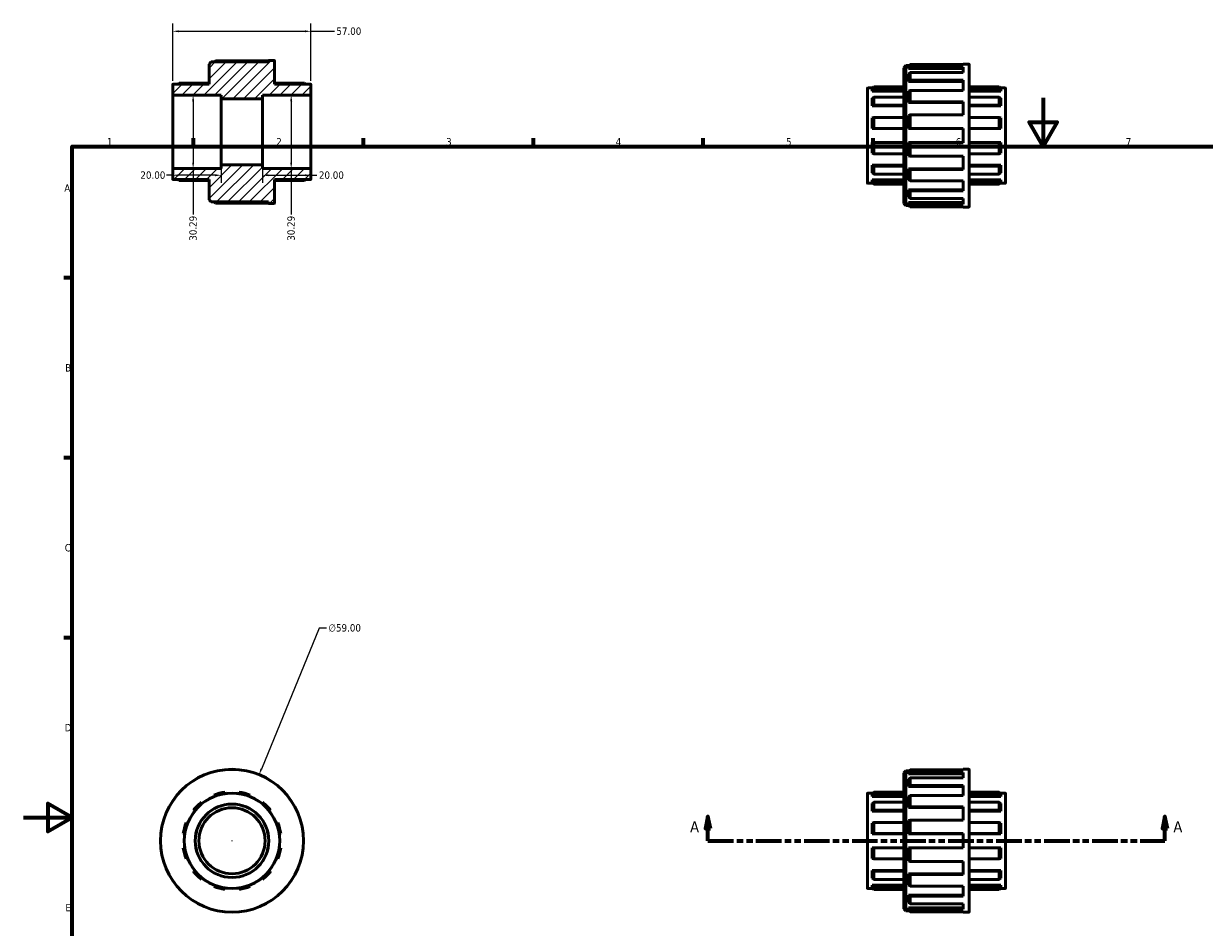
# Model space of a CAD drawing. Header units: millimetres. Extents: x 0 to 902, y 0 to 718.
# Tile 2 of 4: x 0 to 487, y 252 to 625. Entities that reach past the tile are written whole.
import ezdxf

# ---------------------------------------------------------------- set-up
doc = ezdxf.new("R2010")
doc.units = ezdxf.units.MM
doc.linetypes.add('DOUBLE_DASH_CHAIN', pattern=[1.2403, 0.6614, -0.0827, 0.1654, -0.0827, 0.1654, -0.0827])
for name, color, linetype, lineweight in [('Border (ANSI)', 7, 'Continuous', 70), ('Dimension (ANSI)', 7, 'Continuous', 25), ('Hatch (ANSI)', 7, 'Continuous', 18), ('Section Line (ANSI)', 7, 'DOUBLE_DASH_CHAIN', 70), ('Visible (ANSI)', 7, 'Continuous', 50), ('Visible Narrow (ANSI)', 7, 'Continuous', 35)]:
    doc.layers.add(name, color=color, linetype=linetype, lineweight=lineweight)
doc.styles.add('Label Text (ANSI)', font='tahoma.ttf')
doc.styles.add('Note Text (ANSI)', font='tahoma.ttf')
doc.dimstyles.new('Default - mm (ANSI)', dxfattribs={"dimtxt": 3.048, "dimasz": 2.5, "dimexe": 3.175, "dimexo": 1.6002, "dimgap": 0.8, "dimtad": 0, "dimtoh": 1, "dimrnd": 1e-08, "dimzin": 4, "dimdsep": 46, "dimtxsty": 'Note Text (ANSI)', "dimcen": 0.09, "dimdle": 10, "dimclrd": 256, "dimclre": 256, "dimclrt": 256, "dimadec": 1, "dimazin": 1, "dimtfac": 1, "dimtofl": 0, "dimtmove": 0, "dimatfit": 3, "dimfxl": 1, "dimtolj": 1, "dimtzin": 4, "dimlwd": -1, "dimlwe": -1, "dimarcsym": 0})

# ---------------------------------------------------------------- blocks, each defined once
blk = doc.blocks.new('Borders Default Border')
at = {"layer": 'Border (ANSI)'}
for p, q in [((70.08, 574), (70.08, 577.45)), ((140.17, 574), (140.17, 577.45)), ((210.25, 574), (210.25, 577.45)), ((280.33, 574), (280.33, 577.45)), ((350.42, 574), (350.42, 577.45)), ((20, 519.75), (16.55, 519.75)), ((20, 445.5), (16.55, 445.5)), ((20, 371.25), (16.55, 371.25))]:
    blk.add_line(p, q, dxfattribs=at)
at = {"layer": 'Border (ANSI)', "flags": 128}
for points in [[(420.5, 594), (420.5, 574), (414.73, 584), (426.27, 584), (420.5, 574)], [(20, 20), (20, 574), (821, 574), (821, 20), (20, 20)], [(0, 297), (20, 297), (10, 302.77), (10, 291.23), (20, 297)]]:
    blk.add_lwpolyline(points, dxfattribs=at)
at = {"layer": 'Border (ANSI)', "char_height": 3.05, "attachment_point": 7, "style": 'Note Text (ANSI)'}
for s, insert in [('1', (34.35, 574.4)), ('2', (104.2, 574.4)), ('3', (174.26, 574.34)), ('4', (244.23, 574.4)), ('5', (314.48, 574.34)), ('6', (384.49, 574.34)), ('7', (454.6, 574.4)), ('A', (16.78, 555.35)), ('B', (17.15, 481.1)), ('C', (16.95, 406.8)), ('D', (16.96, 332.6)), ('E', (17.21, 258.35))]:
    blk.add_mtext(s, dxfattribs=dict(at, insert=insert))
blk = doc.blocks.new('2dTransSection0')
at = {"layer": 'Section Line (ANSI)', "linetype": 'Continuous'}
for p, q in [((282.28, 297.43), (281.28, 292.43)), ((282.28, 292.43), (282.28, 297.43)), ((283.28, 292.43), (282.28, 297.43)), ((470.78, 297.43), (469.78, 292.43)), ((470.78, 292.43), (470.78, 297.43)), ((471.78, 292.43), (470.78, 297.43)), ((281.28, 292.43), (283.28, 292.43)), ((282.28, 287.43), (282.28, 292.43)), ((469.78, 292.43), (471.78, 292.43)), ((470.78, 287.43), (470.78, 292.43)), ((282.28, 287.43), (292.49, 287.43)), ((460.57, 287.43), (470.78, 287.43))]:
    blk.add_line(p, q, dxfattribs=at)
at = {"layer": 'Section Line (ANSI)', "linetype": 'DOUBLE_DASH_CHAIN', "ltscale": 15.972039}
blk.add_line((282.28, 287.43), (470.78, 287.43), dxfattribs=at)
at = {"layer": 'Section Line (ANSI)', "linetype": 'Continuous', "flags": 128}
for points in [[(283.28, 292.43), (282.28, 297.43), (281.28, 292.43), (283.28, 292.43)], [(471.78, 292.43), (470.78, 297.43), (469.78, 292.43), (471.78, 292.43)]]:
    blk.add_lwpolyline(points, dxfattribs=at)
at = {"layer": 'Section Line (ANSI)'}
for points in [[(283.28, 292.43), (282.28, 297.43), (281.28, 292.43), (283.28, 292.43)], [(471.78, 292.43), (470.78, 297.43), (469.78, 292.43), (471.78, 292.43)]]:
    blk.add_solid(points, dxfattribs=at)
at = {"layer": 'Section Line (ANSI)', "char_height": 4.57, "attachment_point": 7, "style": 'Label Text (ANSI)'}
for insert in [(274.92, 290.93), (474.25, 290.93)]:
    blk.add_mtext('A', dxfattribs=dict(at, insert=insert))
blk = doc.blocks.new('*D7')
at = {"layer": 'Defpoints', "color": 0, "transparency": 16777216}
for p in [(69.93, 595.15), (69.93, 564.85), (69.93, 564.85)]:
    blk.add_point(p, dxfattribs=at)
at = {"layer": 'Dimension (ANSI)', "transparency": 16777216}
for p, q in [((69.93, 592.65), (69.93, 567.35)), ((69.93, 564.85), (69.93, 545.93))]:
    blk.add_line(p, q, dxfattribs=at)
for points in [[(69.51, 592.65), (70.34, 592.65), (69.93, 595.15)], [(69.51, 567.35), (70.34, 567.35), (69.93, 564.85)]]:
    blk.add_solid(points, dxfattribs=at)
at = {"layer": 'Dimension (ANSI)', "transparency": 16777216, "insert": (68.34, 535.08), "char_height": 3.048, "attachment_point": 1, "rotation": 90, "style": 'Note Text (ANSI)'}
blk.add_mtext('\\A1;30.29', dxfattribs=at)
blk = doc.blocks.new('*D8')
at = {"layer": 'Defpoints', "color": 0, "transparency": 16777216}
for p in [(110.37, 595.15), (108.42, 564.85), (110.37, 564.85)]:
    blk.add_point(p, dxfattribs=at)
at = {"layer": 'Dimension (ANSI)', "transparency": 16777216}
for p, q in [((110.37, 592.65), (110.37, 567.35)), ((110.37, 564.85), (110.37, 545.93))]:
    blk.add_line(p, q, dxfattribs=at)
for points in [[(109.95, 592.65), (110.79, 592.65), (110.37, 595.15)], [(109.95, 567.35), (110.79, 567.35), (110.37, 564.85)]]:
    blk.add_solid(points, dxfattribs=at)
at = {"layer": 'Dimension (ANSI)', "transparency": 16777216, "insert": (108.78, 535.08), "char_height": 3.048, "attachment_point": 1, "rotation": 90, "style": 'Note Text (ANSI)'}
blk.add_mtext('\\A1;30.29', dxfattribs=at)
blk = doc.blocks.new('*D9')
at = {"layer": 'Defpoints', "color": 0, "transparency": 16777216}
for p in [(118.5, 621.53), (61.5, 599.53), (118.5, 599.53)]:
    blk.add_point(p, dxfattribs=at)
at = {"layer": 'Dimension (ANSI)', "transparency": 16777216}
for p, q in [((61.5, 601.13), (61.5, 624.7)), ((118.5, 601.13), (118.5, 624.7)), ((64, 621.53), (116, 621.53)), ((118.5, 621.53), (128.2, 621.53))]:
    blk.add_line(p, q, dxfattribs=at)
for points in [[(64, 621.94), (64, 621.11), (61.5, 621.53)], [(116, 621.94), (116, 621.11), (118.5, 621.53)]]:
    blk.add_solid(points, dxfattribs=at)
at = {"layer": 'Dimension (ANSI)', "transparency": 16777216, "insert": (129, 623.11), "char_height": 3.048, "attachment_point": 1, "style": 'Note Text (ANSI)'}
blk.add_mtext('\\A1;57.00', dxfattribs=at)
blk = doc.blocks.new('*D10')
at = {"layer": 'Defpoints', "color": 0, "transparency": 16777216}
for p in [(61.5, 580), (81.5, 566.37), (61.5, 562.12)]:
    blk.add_point(p, dxfattribs=at)
at = {"layer": 'Dimension (ANSI)', "transparency": 16777216}
for p, q in [((61.5, 562.12), (59, 562.12)), ((79, 562.12), (64, 562.12)), ((81.5, 564.77), (81.5, 558.94))]:
    blk.add_line(p, q, dxfattribs=at)
for points in [[(64, 562.53), (64, 561.7), (61.5, 562.12)], [(79, 562.53), (79, 561.7), (81.5, 562.12)]]:
    blk.add_solid(points, dxfattribs=at)
at = {"layer": 'Dimension (ANSI)', "transparency": 16777216, "insert": (48.17, 563.7), "char_height": 3.048, "attachment_point": 1, "style": 'Note Text (ANSI)'}
blk.add_mtext('\\A1;20.00', dxfattribs=at)
blk = doc.blocks.new('*D11')
at = {"layer": 'Defpoints', "color": 0, "transparency": 16777216}
for p in [(118.5, 580), (98.5, 566.37), (118.5, 562.12)]:
    blk.add_point(p, dxfattribs=at)
at = {"layer": 'Dimension (ANSI)', "transparency": 16777216}
for p, q in [((98.5, 564.77), (98.5, 558.94)), ((101, 562.12), (116, 562.12)), ((118.5, 562.12), (121, 562.12))]:
    blk.add_line(p, q, dxfattribs=at)
for points in [[(101, 562.53), (101, 561.7), (98.5, 562.12)], [(116, 562.53), (116, 561.7), (118.5, 562.12)]]:
    blk.add_solid(points, dxfattribs=at)
at = {"layer": 'Dimension (ANSI)', "transparency": 16777216, "insert": (121.8, 563.7), "char_height": 3.048, "attachment_point": 1, "style": 'Note Text (ANSI)'}
blk.add_mtext('\\A1;20.00', dxfattribs=at)
blk = doc.blocks.new('*D12')
at = {"layer": 'Defpoints', "color": 0, "transparency": 16777216}
for p in [(97.12, 314.73), (74.79, 260.12)]:
    blk.add_point(p, dxfattribs=at)
at = {"layer": 'Dimension (ANSI)', "transparency": 16777216}
for p, q in [((121.84, 375.2), (98.07, 317.05)), ((124.91, 375.2), (121.84, 375.2)), ((85.87, 287.43), (86.05, 287.43)), ((85.96, 287.34), (85.96, 287.52))]:
    blk.add_line(p, q, dxfattribs=at)
blk.add_solid([(97.68, 317.21), (98.45, 316.89), (97.12, 314.73)], dxfattribs=at)
at = {"layer": 'Dimension (ANSI)', "transparency": 16777216, "insert": (125.71, 376.84), "char_height": 3.048, "attachment_point": 1, "style": 'Note Text (ANSI)'}
blk.add_mtext('\\A1;∅59.00', dxfattribs=at)

msp = doc.modelspace()

# ---------------------------------------------------------------- hatches: boundary and pattern name
at = {"layer": 'Hatch (ANSI)'}
h = msp.add_hatch(dxfattribs=at)
h.set_pattern_fill('ANSI31', color=256, scale=25.4, style=0)
h.set_pattern_definition([(45, (0, 0), (-2.245064, 2.245064), [])])
edge = h.paths.add_edge_path()
edge.add_line((76.5, 551.975), (77.385, 551.09))
edge.add_line((77.385, 551.09), (101, 551.09))
edge.add_line((101, 551.09), (101, 550.5))
edge.add_line((101, 550.5), (103.34, 550.5))
edge.add_ellipse((103.34, 550.66), major_axis=(0, -0.16), ratio=1, start_angle=0, end_angle=90)
edge.add_line((103.5, 550.66), (103.5, 560.314))
edge.add_line((103.5, 560.314), (118.34, 560.314))
edge.add_ellipse((118.34, 560.474), major_axis=(0, -0.16), ratio=1, start_angle=0, end_angle=90)
edge.add_line((118.5, 560.474), (118.5, 564.694))
edge.add_ellipse((118.34, 564.694), major_axis=(0.16, 0), ratio=1, start_angle=0, end_angle=90)
edge.add_line((118.34, 564.855), (98.5, 564.855))
edge.add_line((98.5, 564.855), (98.5, 566.369))
edge.add_line((98.5, 566.369), (81.5, 566.369))
edge.add_line((81.5, 566.369), (81.5, 564.855))
edge.add_line((81.5, 564.855), (61.66, 564.855))
edge.add_ellipse((61.66, 564.694), major_axis=(0, 0.16), ratio=1, start_angle=0, end_angle=90)
edge.add_line((61.5, 564.694), (61.5, 560.474))
edge.add_ellipse((61.66, 560.474), major_axis=(-0.16, 0), ratio=1, start_angle=0, end_angle=90)
edge.add_line((61.66, 560.314), (76.5, 560.314))
edge.add_line((76.5, 560.314), (76.5, 551.975))
edge = h.paths.add_edge_path()
edge.add_line((77.385, 608.91), (76.5, 608.025))
edge.add_line((76.5, 608.025), (76.5, 599.686))
edge.add_line((76.5, 599.686), (61.66, 599.686))
edge.add_ellipse((61.66, 599.526), major_axis=(0, 0.16), ratio=1, start_angle=0, end_angle=90)
edge.add_line((61.5, 599.526), (61.5, 595.306))
edge.add_ellipse((61.66, 595.305), major_axis=(-0.16, 0), ratio=1, start_angle=0, end_angle=90)
edge.add_line((61.66, 595.145), (81.5, 595.145))
edge.add_line((81.5, 595.145), (81.5, 593.631))
edge.add_line((81.5, 593.631), (98.5, 593.631))
edge.add_line((98.5, 593.631), (98.5, 595.145))
edge.add_line((98.5, 595.145), (118.34, 595.145))
edge.add_ellipse((118.34, 595.305), major_axis=(0, -0.16), ratio=1, start_angle=0, end_angle=90)
edge.add_line((118.5, 595.305), (118.5, 599.526))
edge.add_ellipse((118.34, 599.526), major_axis=(0.16, 0), ratio=1, start_angle=0, end_angle=90)
edge.add_line((118.34, 599.686), (103.5, 599.686))
edge.add_line((103.5, 599.686), (103.5, 609.34))
edge.add_ellipse((103.34, 609.34), major_axis=(0.16, 0), ratio=1, start_angle=0, end_angle=90)
edge.add_line((103.34, 609.5), (101, 609.5))
edge.add_line((101, 609.5), (101, 608.91))
edge.add_line((101, 608.91), (77.385, 608.91))

# ---------------------------------------------------------------- linework, layer by layer
at = {"layer": 'Visible (ANSI)'}
for p, q in [((77.385, 608.91), (76.5, 608.025)), ((101, 608.91), (77.385, 608.91)), ((78.646, 608.91), (79.09, 609.352)), ((79.09, 609.352), (101, 609.352)), ((103.34, 609.5), (101, 609.5)), ((101, 609.5), (101, 608.91)), ((103.5, 599.686), (103.5, 609.34)), ((76.5, 608.025), (76.5, 599.686)), ((363.031, 606.507), (363.916, 607.392)), ((363.031, 550.457), (363.031, 606.507)), ((363.916, 607.392), (363.916, 549.572)), ((365.177, 607.392), (363.916, 607.392)), ((365.621, 607.834), (365.031, 607.247)), ((365.031, 607.247), (365.031, 606.164)), ((365.031, 606.164), (365.621, 606.729)), ((365.031, 606.164), (387.531, 606.164)), ((365.621, 604.471), (365.031, 603.951)), ((365.031, 603.951), (365.031, 600.867)), ((387.531, 607.834), (365.621, 607.834)), ((365.621, 607.834), (365.621, 606.729)), ((365.621, 606.729), (387.531, 606.729)), ((387.531, 604.471), (365.621, 604.471)), ((365.621, 604.471), (365.621, 601.323)), ((387.531, 607.834), (387.531, 607.982)), ((389.871, 607.982), (387.531, 607.982)), ((387.531, 604.471), (387.531, 606.729)), ((390.031, 607.822), (390.031, 549.142)), ((61.5, 599.526), (61.5, 595.305)), ((76.5, 599.686), (61.66, 599.686)), ((63.711, 599.686), (64.109, 600.079)), ((64.109, 600.079), (76.5, 600.079)), ((103.5, 600.079), (115.891, 600.079)), ((118.34, 599.686), (103.5, 599.686)), ((115.891, 600.079), (116.289, 599.686)), ((118.5, 595.305), (118.5, 599.526)), ((365.031, 600.867), (365.621, 601.323)), ((365.031, 600.867), (387.531, 600.867)), ((365.621, 601.323), (387.531, 601.323)), ((387.531, 597.151), (387.531, 601.323)), ((61.5, 595.305), (61.5, 564.694)), ((61.66, 595.145), (81.5, 595.145)), ((81.5, 595.145), (81.5, 593.631)), ((98.5, 593.631), (98.5, 595.145)), ((98.5, 595.145), (118.34, 595.145)), ((118.5, 564.694), (118.5, 595.305)), ((348.031, 558.956), (348.031, 598.008)), ((350.243, 598.168), (348.191, 598.168)), ((350.64, 598.562), (350.031, 597.959)), ((350.031, 597.959), (350.031, 596.781)), ((350.031, 596.781), (350.64, 597.347)), ((350.031, 596.781), (363.031, 596.781)), ((350.64, 594.397), (350.031, 593.919)), ((363.031, 598.562), (350.64, 598.562)), ((350.64, 598.562), (350.64, 597.347)), ((350.64, 597.347), (363.031, 597.347)), ((363.031, 594.397), (350.64, 594.397)), ((350.64, 594.397), (350.64, 591.077)), ((365.621, 597.151), (365.031, 596.778)), ((365.031, 596.778), (365.031, 592.161)), ((387.531, 597.151), (365.621, 597.151)), ((365.621, 597.151), (365.621, 592.44)), ((402.422, 598.562), (390.031, 598.562)), ((390.031, 597.347), (402.422, 597.347)), ((403.031, 596.781), (390.031, 596.781)), ((402.422, 594.397), (390.031, 594.397)), ((402.422, 597.347), (402.422, 598.562)), ((403.031, 597.959), (402.422, 598.562)), ((402.422, 597.347), (403.031, 596.781)), ((402.422, 591.077), (402.422, 594.397)), ((403.031, 593.919), (402.422, 594.397)), ((404.871, 598.168), (402.82, 598.168)), ((403.031, 597.959), (403.031, 596.781)), ((405.031, 598.008), (405.031, 558.956)), ((81.5, 593.631), (98.5, 593.631)), ((81.5, 593.631), (81.5, 566.369)), ((98.5, 593.631), (98.5, 566.369)), ((350.031, 593.919), (350.031, 590.699)), ((350.031, 590.699), (350.64, 591.077)), ((350.031, 590.699), (363.031, 590.699)), ((350.64, 591.077), (363.031, 591.077)), ((365.031, 592.161), (365.621, 592.44)), ((365.031, 592.161), (387.531, 592.161)), ((365.621, 592.44), (387.531, 592.44)), ((387.531, 586.989), (387.531, 592.44)), ((390.031, 591.077), (402.422, 591.077)), ((403.031, 590.699), (390.031, 590.699)), ((402.422, 591.077), (403.031, 590.699)), ((403.031, 593.919), (403.031, 590.699)), ((350.64, 585.967), (350.031, 585.743)), ((350.031, 585.743), (350.031, 581.344)), ((363.031, 585.967), (350.64, 585.967)), ((350.64, 585.967), (350.64, 581.432)), ((365.621, 586.989), (365.031, 586.819)), ((365.031, 586.819), (365.031, 581.373)), ((387.531, 586.989), (365.621, 586.989)), ((365.621, 586.989), (365.621, 581.432)), ((402.422, 585.967), (390.031, 585.967)), ((402.422, 581.432), (402.422, 585.967)), ((403.031, 585.743), (402.422, 585.967)), ((403.031, 585.743), (403.031, 581.344)), ((350.031, 581.344), (350.64, 581.432)), ((350.031, 581.344), (363.031, 581.344)), ((350.64, 581.432), (363.031, 581.432)), ((365.031, 581.373), (365.621, 581.432)), ((365.031, 581.373), (387.531, 581.373)), ((365.621, 581.432), (387.531, 581.432)), ((387.531, 575.532), (387.531, 581.432)), ((390.031, 581.432), (402.422, 581.432)), ((403.031, 581.344), (390.031, 581.344)), ((402.422, 581.432), (403.031, 581.344)), ((350.64, 575.532), (350.031, 575.621)), ((350.031, 575.621), (363.031, 575.621)), ((350.031, 575.621), (350.031, 571.222)), ((363.031, 575.532), (350.64, 575.532)), ((350.64, 575.532), (350.64, 570.997)), ((365.621, 575.532), (365.031, 575.591)), ((365.031, 575.591), (387.531, 575.591)), ((365.031, 575.591), (365.031, 570.145)), ((387.531, 575.532), (365.621, 575.532)), ((365.621, 575.532), (365.621, 569.975)), ((403.031, 575.621), (390.031, 575.621)), ((402.422, 575.532), (390.031, 575.532)), ((403.031, 575.621), (402.422, 575.532)), ((402.422, 570.997), (402.422, 575.532)), ((403.031, 575.621), (403.031, 571.222)), ((350.031, 571.222), (350.64, 570.997)), ((350.64, 570.997), (363.031, 570.997)), ((365.031, 570.145), (365.621, 569.975)), ((365.621, 569.975), (387.531, 569.975)), ((387.531, 564.524), (387.531, 569.975)), ((390.031, 570.997), (402.422, 570.997)), ((402.422, 570.997), (403.031, 571.222)), ((98.5, 566.369), (81.5, 566.369)), ((81.5, 566.369), (81.5, 564.855)), ((98.5, 564.855), (98.5, 566.369)), ((350.64, 565.888), (350.031, 566.266)), ((350.031, 566.266), (363.031, 566.266)), ((350.031, 566.266), (350.031, 563.045)), ((363.031, 565.888), (350.64, 565.888)), ((350.64, 565.888), (350.64, 562.568)), ((403.031, 566.266), (390.031, 566.266)), ((402.422, 565.888), (390.031, 565.888)), ((403.031, 566.266), (402.422, 565.888)), ((402.422, 562.568), (402.422, 565.888)), ((403.031, 566.266), (403.031, 563.045)), ((61.5, 564.694), (61.5, 560.474)), ((81.5, 564.855), (61.66, 564.855)), ((61.66, 560.314), (76.5, 560.314)), ((64.109, 559.921), (63.711, 560.314)), ((76.5, 560.314), (76.5, 551.975)), ((118.34, 564.855), (98.5, 564.855)), ((103.5, 550.66), (103.5, 560.314)), ((103.5, 560.314), (118.34, 560.314)), ((116.289, 560.314), (115.891, 559.921)), ((118.5, 560.474), (118.5, 564.694)), ((350.031, 563.045), (350.64, 562.568)), ((350.64, 559.618), (350.031, 560.184)), ((350.031, 560.184), (363.031, 560.184)), ((350.031, 560.184), (350.031, 559.005)), ((350.64, 562.568), (363.031, 562.568)), ((365.621, 564.524), (365.031, 564.803)), ((365.031, 564.803), (387.531, 564.803)), ((365.031, 564.803), (365.031, 560.187)), ((365.031, 560.187), (365.621, 559.813)), ((387.531, 564.524), (365.621, 564.524)), ((365.621, 564.524), (365.621, 559.813)), ((390.031, 562.568), (402.422, 562.568)), ((403.031, 560.184), (390.031, 560.184)), ((402.422, 562.568), (403.031, 563.045)), ((403.031, 560.184), (402.422, 559.618)), ((403.031, 560.184), (403.031, 559.005)), ((76.5, 559.921), (64.109, 559.921)), ((115.891, 559.921), (103.5, 559.921)), ((350.243, 558.796), (348.191, 558.796)), ((350.031, 559.005), (350.64, 558.403)), ((363.031, 559.618), (350.64, 559.618)), ((350.64, 559.618), (350.64, 558.403)), ((350.64, 558.403), (363.031, 558.403)), ((365.621, 555.641), (365.031, 556.098)), ((365.031, 556.098), (387.531, 556.098)), ((365.031, 556.098), (365.031, 553.013)), ((365.621, 559.813), (387.531, 559.813)), ((387.531, 555.641), (365.621, 555.641)), ((365.621, 555.641), (365.621, 552.493)), ((387.531, 555.641), (387.531, 559.813)), ((402.422, 559.618), (390.031, 559.618)), ((390.031, 558.403), (402.422, 558.403)), ((402.422, 558.403), (402.422, 559.618)), ((402.422, 558.403), (403.031, 559.005)), ((404.871, 558.796), (402.82, 558.796)), ((76.5, 551.975), (77.385, 551.09)), ((77.385, 551.09), (101, 551.09)), ((79.09, 550.648), (78.646, 551.09)), ((101, 550.648), (79.09, 550.648)), ((101, 551.09), (101, 550.5)), ((101, 550.5), (103.34, 550.5)), ((363.031, 550.457), (363.916, 549.572)), ((365.031, 553.013), (365.621, 552.493)), ((365.621, 550.236), (365.031, 550.801)), ((365.031, 550.801), (387.531, 550.801)), ((365.031, 550.801), (365.031, 549.717)), ((365.621, 552.493), (387.531, 552.493)), ((387.531, 550.236), (387.531, 552.493)), ((365.177, 549.572), (363.916, 549.572)), ((365.031, 549.717), (365.621, 549.13)), ((387.531, 550.236), (365.621, 550.236)), ((365.621, 550.236), (365.621, 549.13)), ((365.621, 549.13), (387.531, 549.13)), ((387.531, 548.982), (387.531, 549.13)), ((389.871, 548.982), (387.531, 548.982)), ((365.621, 316.78), (365.031, 316.192)), ((365.621, 316.78), (365.621, 315.674)), ((387.531, 316.78), (365.621, 316.78)), ((387.531, 316.78), (387.531, 316.927)), ((389.871, 316.927), (387.531, 316.927)), ((390.031, 316.767), (390.031, 258.087)), ((363.031, 315.452), (363.916, 316.337)), ((363.031, 259.402), (363.031, 315.452)), ((363.916, 316.337), (363.916, 258.517)), ((365.177, 316.337), (363.916, 316.337)), ((365.031, 316.192), (365.031, 315.109)), ((365.031, 315.109), (365.621, 315.674)), ((365.031, 315.109), (387.531, 315.109)), ((365.621, 313.416), (365.031, 312.897)), ((365.031, 312.897), (365.031, 309.812)), ((365.621, 315.674), (387.531, 315.674)), ((387.531, 313.416), (365.621, 313.416)), ((365.621, 313.416), (365.621, 310.268)), ((387.531, 313.416), (387.531, 315.674)), ((83.097, 306.904), (83.009, 307.507)), ((88.909, 307.507), (88.82, 306.904)), ((348.031, 267.901), (348.031, 306.953)), ((350.243, 307.113), (348.191, 307.113)), ((350.64, 307.507), (350.031, 306.904)), ((350.031, 306.904), (350.031, 305.726)), ((363.031, 307.507), (350.64, 307.507)), ((350.64, 307.507), (350.64, 306.292)), ((365.031, 309.812), (365.621, 310.268)), ((365.031, 309.812), (387.531, 309.812)), ((365.621, 310.268), (387.531, 310.268)), ((387.531, 306.096), (387.531, 310.268)), ((402.422, 307.507), (390.031, 307.507)), ((402.422, 306.292), (402.422, 307.507)), ((403.031, 306.904), (402.422, 307.507)), ((404.871, 307.113), (402.82, 307.113)), ((403.031, 306.904), (403.031, 305.726)), ((405.031, 306.953), (405.031, 267.901)), ((73.742, 302.864), (73.364, 303.342)), ((78.474, 306.292), (78.698, 305.726)), ((93.219, 305.726), (93.443, 306.292)), ((98.553, 303.342), (98.175, 302.864)), ((350.031, 305.726), (350.64, 306.292)), ((350.031, 305.726), (363.031, 305.726)), ((350.64, 303.342), (350.031, 302.864)), ((350.031, 302.864), (350.031, 299.644)), ((350.64, 306.292), (363.031, 306.292)), ((363.031, 303.342), (350.64, 303.342)), ((350.64, 303.342), (350.64, 300.022)), ((365.621, 306.096), (365.031, 305.723)), ((365.031, 305.723), (365.031, 301.106)), ((387.531, 306.096), (365.621, 306.096)), ((365.621, 306.096), (365.621, 301.385)), ((390.031, 306.292), (402.422, 306.292)), ((403.031, 305.726), (390.031, 305.726)), ((402.422, 303.342), (390.031, 303.342)), ((402.422, 306.292), (403.031, 305.726)), ((402.422, 300.022), (402.422, 303.342)), ((403.031, 302.864), (402.422, 303.342)), ((403.031, 302.864), (403.031, 299.644)), ((70.044, 300.022), (70.522, 299.644)), ((101.395, 299.644), (101.873, 300.022)), ((350.031, 299.644), (350.64, 300.022)), ((350.031, 299.644), (363.031, 299.644)), ((350.64, 300.022), (363.031, 300.022)), ((365.031, 301.106), (365.621, 301.385)), ((365.031, 301.106), (387.531, 301.106)), ((365.621, 301.385), (387.531, 301.385)), ((387.531, 295.935), (387.531, 301.385)), ((390.031, 300.022), (402.422, 300.022)), ((403.031, 299.644), (390.031, 299.644)), ((402.422, 300.022), (403.031, 299.644)), ((67.66, 294.688), (67.094, 294.912)), ((104.823, 294.912), (104.257, 294.688)), ((350.64, 294.912), (350.031, 294.688)), ((350.031, 294.688), (350.031, 290.289)), ((363.031, 294.912), (350.64, 294.912)), ((350.64, 294.912), (350.64, 290.377)), ((365.621, 295.935), (365.031, 295.764)), ((365.031, 295.764), (365.031, 290.318)), ((387.531, 295.935), (365.621, 295.935)), ((365.621, 295.935), (365.621, 290.377)), ((402.422, 294.912), (390.031, 294.912)), ((402.422, 290.377), (402.422, 294.912)), ((403.031, 294.688), (402.422, 294.912)), ((403.031, 294.688), (403.031, 290.289)), ((65.879, 290.377), (66.481, 290.289)), ((105.436, 290.289), (106.038, 290.377)), ((350.031, 290.289), (350.64, 290.377)), ((350.031, 290.289), (363.031, 290.289)), ((350.64, 290.377), (363.031, 290.377)), ((365.031, 290.318), (365.621, 290.377)), ((365.031, 290.318), (387.531, 290.318)), ((365.621, 290.377), (387.531, 290.377)), ((387.531, 284.477), (387.531, 290.377)), ((390.031, 290.377), (402.422, 290.377)), ((403.031, 290.289), (390.031, 290.289)), ((402.422, 290.377), (403.031, 290.289)), ((66.481, 284.566), (65.879, 284.477)), ((106.038, 284.477), (105.436, 284.566)), ((350.64, 284.477), (350.031, 284.566)), ((350.031, 284.566), (363.031, 284.566)), ((350.031, 284.566), (350.031, 280.167)), ((363.031, 284.477), (350.64, 284.477)), ((350.64, 284.477), (350.64, 279.942)), ((365.621, 284.477), (365.031, 284.536)), ((365.031, 284.536), (387.531, 284.536)), ((365.031, 284.536), (365.031, 279.09)), ((387.531, 284.477), (365.621, 284.477)), ((365.621, 284.477), (365.621, 278.92)), ((403.031, 284.566), (390.031, 284.566)), ((402.422, 284.477), (390.031, 284.477)), ((403.031, 284.566), (402.422, 284.477)), ((402.422, 279.942), (402.422, 284.477)), ((403.031, 284.566), (403.031, 280.167)), ((67.094, 279.942), (67.66, 280.167)), ((104.257, 280.167), (104.823, 279.942)), ((350.031, 280.167), (350.64, 279.942)), ((350.64, 279.942), (363.031, 279.942)), ((365.031, 279.09), (365.621, 278.92)), ((365.621, 278.92), (387.531, 278.92)), ((387.531, 273.469), (387.531, 278.92)), ((390.031, 279.942), (402.422, 279.942)), ((402.422, 279.942), (403.031, 280.167)), ((70.522, 275.211), (70.044, 274.833)), ((101.873, 274.833), (101.395, 275.211)), ((350.64, 274.833), (350.031, 275.211)), ((350.031, 275.211), (363.031, 275.211)), ((350.031, 275.211), (350.031, 271.991)), ((363.031, 274.833), (350.64, 274.833)), ((350.64, 274.833), (350.64, 271.513)), ((365.621, 273.469), (365.031, 273.749)), ((365.031, 273.749), (387.531, 273.749)), ((365.031, 273.749), (365.031, 269.132)), ((387.531, 273.469), (365.621, 273.469)), ((365.621, 273.469), (365.621, 268.758)), ((403.031, 275.211), (390.031, 275.211)), ((402.422, 274.833), (390.031, 274.833)), ((403.031, 275.211), (402.422, 274.833)), ((402.422, 271.513), (402.422, 274.833)), ((403.031, 275.211), (403.031, 271.991)), ((73.364, 271.513), (73.742, 271.991)), ((78.698, 269.129), (78.474, 268.563)), ((83.009, 267.348), (83.097, 267.95)), ((88.82, 267.95), (88.909, 267.348)), ((93.443, 268.563), (93.219, 269.129)), ((98.175, 271.991), (98.553, 271.513)), ((350.031, 271.991), (350.64, 271.513)), ((350.64, 268.563), (350.031, 269.129)), ((350.031, 269.129), (363.031, 269.129)), ((350.031, 269.129), (350.031, 267.95)), ((350.031, 267.95), (350.64, 267.348)), ((350.64, 271.513), (363.031, 271.513)), ((363.031, 268.563), (350.64, 268.563)), ((350.64, 268.563), (350.64, 267.348)), ((365.031, 269.132), (365.621, 268.758)), ((365.621, 268.758), (387.531, 268.758)), ((387.531, 264.586), (387.531, 268.758)), ((390.031, 271.513), (402.422, 271.513)), ((403.031, 269.129), (390.031, 269.129)), ((402.422, 268.563), (390.031, 268.563)), ((402.422, 271.513), (403.031, 271.991)), ((403.031, 269.129), (402.422, 268.563)), ((402.422, 267.348), (402.422, 268.563)), ((402.422, 267.348), (403.031, 267.95)), ((403.031, 269.129), (403.031, 267.95)), ((350.243, 267.741), (348.191, 267.741)), ((350.64, 267.348), (363.031, 267.348)), ((365.621, 264.586), (365.031, 265.043)), ((365.031, 265.043), (387.531, 265.043)), ((365.031, 265.043), (365.031, 261.958)), ((387.531, 264.586), (365.621, 264.586)), ((365.621, 264.586), (365.621, 261.438)), ((390.031, 267.348), (402.422, 267.348)), ((404.871, 267.741), (402.82, 267.741)), ((363.031, 259.402), (363.916, 258.517)), ((365.177, 258.517), (363.916, 258.517)), ((365.031, 261.958), (365.621, 261.438)), ((365.621, 259.181), (365.031, 259.746)), ((365.031, 259.746), (387.531, 259.746)), ((365.031, 259.746), (365.031, 258.662)), ((365.031, 258.662), (365.621, 258.075)), ((365.621, 261.438), (387.531, 261.438)), ((387.531, 259.181), (365.621, 259.181)), ((365.621, 259.181), (365.621, 258.075)), ((387.531, 259.181), (387.531, 261.438)), ((365.621, 258.075), (387.531, 258.075)), ((387.531, 257.927), (387.531, 258.075)), ((389.871, 257.927), (387.531, 257.927))]:
    msp.add_line(p, q, dxfattribs=at)
for radius in [29.5, 19.686, 15.146, 13.631]:
    msp.add_circle((85.959, 287.427), radius, dxfattribs=at)
for centre, radius, start, end in [((103.34, 609.34), 0.16, 0, 90), ((389.871, 607.822), 0.16, 0, 90), ((61.66, 599.526), 0.16, 90, 180), ((118.34, 599.526), 0.16, 0, 90), ((61.66, 595.305), 0.16, 180, 270), ((118.34, 595.305), 0.16, 270, 0), ((348.191, 598.008), 0.16, 90, 180), ((404.871, 598.008), 0.16, 0, 90), ((61.66, 564.694), 0.16, 90, 180), ((61.66, 560.474), 0.16, 180, 270), ((118.34, 564.694), 0.16, 0, 90), ((118.34, 560.474), 0.16, 270, 0), ((348.191, 558.956), 0.16, 180, 270), ((404.871, 558.956), 0.16, 270, 0), ((103.34, 550.66), 0.16, 270, 0), ((389.871, 549.142), 0.16, 270, 0), ((389.871, 316.767), 0.16, 0, 90), ((85.959, 287.427), 20.295, 98.35791, 111.64209), ((85.959, 287.427), 20.295, 68.35791, 81.64209), ((348.191, 306.953), 0.16, 90, 180), ((404.871, 306.953), 0.16, 0, 90), ((85.959, 287.427), 20.295, 128.35791, 141.64209), ((85.959, 287.427), 20.295, 38.35791, 51.64209), ((85.959, 287.427), 20.295, 158.35791, 171.64209), ((85.959, 287.427), 20.295, 8.35791, 21.64209), ((85.959, 287.427), 20.295, 188.35791, 201.64209), ((85.959, 287.427), 20.295, 338.35791, 351.64209), ((85.959, 287.427), 20.295, 218.35791, 231.64209), ((85.959, 287.427), 20.295, 308.35791, 321.64209), ((85.959, 287.427), 20.295, 248.35791, 261.64209), ((85.959, 287.427), 20.295, 278.35791, 291.64209), ((348.191, 267.901), 0.16, 180, 270), ((404.871, 267.901), 0.16, 270, 0), ((389.871, 258.087), 0.16, 270, 0)]:
    msp.add_arc(centre, radius, start, end, dxfattribs=at)
at = {"layer": 'Visible Narrow (ANSI)'}
for p, q in [((389.871, 549.346), (389.871, 607.619)), ((61.66, 565.041), (61.66, 594.959)), ((118.34, 594.959), (118.34, 565.041)), ((348.191, 597.926), (348.191, 559.039)), ((404.871, 559.039), (404.871, 597.926)), ((389.871, 258.291), (389.871, 316.564)), ((348.191, 306.871), (348.191, 267.984)), ((404.871, 267.984), (404.871, 306.871))]:
    msp.add_line(p, q, dxfattribs=at)
for radius in [29.34, 19.526, 15.306]:
    msp.add_circle((85.959, 287.427), radius, dxfattribs=at)

# ---------------------------------------------------------------- block references
msp.add_blockref('Borders Default Border', (0, 0))
at = {"layer": 'Section Line (ANSI)'}
msp.add_blockref('2dTransSection0', (0, 0), dxfattribs=at)

# ---------------------------------------------------------------- dimensions: what is measured, and where the dimension line sits
at = {"layer": 'Dimension (ANSI)'}
for base, p1, p2, angle, override, picture, middle in [((118.5, 621.526), (61.5, 599.526), (118.5, 599.526), 180, {"dimtoh": 0, "dimdec": 2, "dimtp": 0, "dimtm": 0, "dimtdec": 2, "dimatfit": 2}, '*D9', (134, 621.526)), ((69.927, 564.855), (69.927, 595.145), (69.927, 564.855), 270, {"dimtoh": 0, "dimdec": 2, "dimse1": 1, "dimse2": 1, "dimtp": 0, "dimtm": 0, "dimtdec": 2, "dimatfit": 2}, '*D7', (69.927, 540.11)), ((110.369, 564.855), (110.369, 595.145), (108.42, 564.855), 270, {"dimtoh": 0, "dimdec": 2, "dimse1": 1, "dimse2": 1, "dimtp": 0, "dimtm": 0, "dimtdec": 2, "dimatfit": 2}, '*D8', (110.369, 540.11))]:
    dim = msp.add_linear_dim(base=base, p1=p1, p2=p2, angle=angle, dimstyle='Default - mm (ANSI)', override=override, dxfattribs=at)
    dim.commit()
    dim.dimension.update_dxf_attribs({"geometry": picture, "text_midpoint": middle, "dimtype": 160})
for base, p1, p2, picture, middle in [((61.5, 562.117), (81.5, 566.369), (61.5, 580), '*D10', (53.185, 562.117)), ((118.5, 562.117), (98.5, 566.369), (118.5, 580), '*D11', (126.815, 562.117))]:
    dim = msp.add_linear_dim(base=base, p1=p1, p2=p2, dimstyle='Default - mm (ANSI)', override={"dimtoh": 0, "dimdec": 2, "dimse2": 1, "dimtp": 0, "dimtm": 0, "dimtdec": 2, "dimatfit": 2}, dxfattribs=at)
    dim.commit()
    dim.dimension.update_dxf_attribs({"geometry": picture, "text_midpoint": middle, "dimtype": 160})
dim = msp.add_diameter_dim_2p(p1=(74.795, 260.121), p2=(97.122, 314.733), dimstyle='Default - mm (ANSI)', override={"dimtih": 1, "dimdec": 2, "dimlfac": 1, "dimtp": 0, "dimtm": 0, "dimtdec": 2}, dxfattribs=at)
dim.commit()
dim.dimension.update_dxf_attribs({"geometry": '*D12', "text_midpoint": (132.404, 375.199), "dimtype": 163})

doc.saveas('drawing.dxf')
